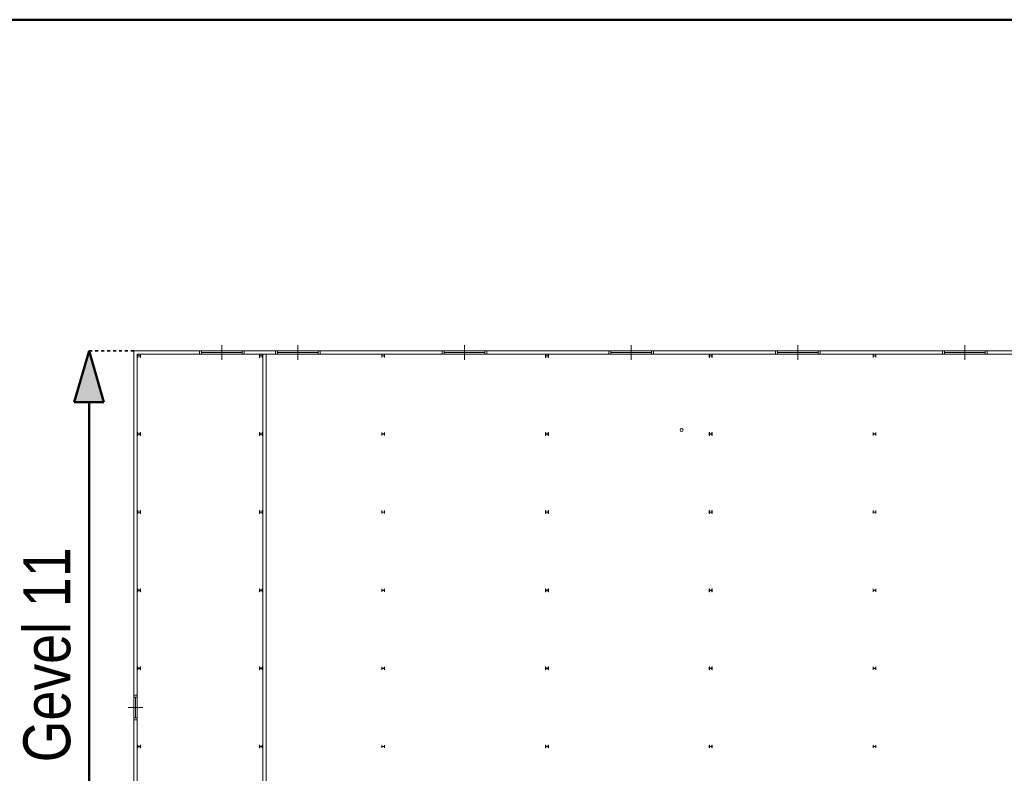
# Model space of a CAD drawing. Extents: x -59835 to 56084, y -767 to 223824.
# Tile 22 of 47: x -27618 to 5445, y 94818 to 120142. Entities that reach past the tile are written whole.
import ezdxf

# ---------------------------------------------------------------- set-up
doc = ezdxf.new("R2010")
doc.units = 0
doc.header["$MEASUREMENT"] = 0
doc.linetypes.add('DASHED', pattern=[200, 100, -100])
doc.layers.add('99 - SITUATIE', color=12, linetype='Continuous')

msp = doc.modelspace()

# ---------------------------------------------------------------- hatches: boundary and pattern name
at = {"layer": '99 - SITUATIE', "linetype": 'Continuous', "lineweight": 5}
msp.add_hatch(color=7, dxfattribs=at).paths.add_polyline_path([(-25290.4375, 109013.625), (-25791.7188, 107291.8906), (-24789.1953, 107291.9688)], flags=0)

# ---------------------------------------------------------------- linework, layer by layer
at = {"layer": '99 - SITUATIE', "color": 12, "linetype": 'Continuous', "lineweight": 50}
for points in [[(34710.4375, 120141.6875), (-47461.1875, 120141.6875)], [(-25290.4375, 109013.625), (-25791.7188, 107291.8906)], [(-25290.4375, 109013.625), (-24789.1953, 107291.9688)], [(-24789.1953, 107291.9688), (-25791.7188, 107291.8906)], [(-25290.4375, 89380.3125), (-25290.4375, 107291.9375)]]:
    msp.add_lwpolyline(points, dxfattribs=at)
at = {"layer": '99 - SITUATIE', "color": 5, "linetype": 'Continuous', "lineweight": 5}
for points in [[(-20832.875, 108708.625), (-20832.875, 109208.625)], [(-18282.875, 108708.625), (-18282.875, 109208.625)], [(-12682.875, 108708.625), (-12682.875, 109208.625)], [(-7082.875, 108708.625), (-7082.875, 109208.625)], [(-1482.875, 108708.625), (-1482.875, 109208.625)], [(4117.125, 108708.625), (4117.125, 109208.625)], [(-23782.875, 109013.625), (-23782.875, 97447.375)], [(-21582.875, 109013.625), (-23782.875, 109013.625)], [(-23672.875, 108903.625), (-21582.875, 108903.625)], [(-23672.875, 97447.375), (-23672.875, 108903.625)], [(-23660.875, 108893.625), (-23660.875, 108793.625)], [(-23652.875, 108893.625), (-23660.875, 108893.625)], [(-23660.875, 108793.625), (-23652.875, 108793.625)], [(-23652.875, 108858.125), (-23652.875, 108893.625)], [(-23652.875, 108793.625), (-23652.875, 108829.125)], [(-23584.875, 108846.125), (-23640.875, 108846.125)], [(-23640.875, 108841.125), (-23584.875, 108841.125)], [(-23572.875, 108893.625), (-23572.875, 108858.125)], [(-23564.875, 108893.625), (-23572.875, 108893.625)], [(-23572.875, 108829.125), (-23572.875, 108793.625)], [(-23572.875, 108793.625), (-23564.875, 108793.625)], [(-23564.875, 108793.625), (-23564.875, 108893.625)], [(-21515.875, 109015.625), (-21582.875, 109015.625)], [(-21582.875, 109015.625), (-21582.875, 108901.625)], [(-21582.875, 108903.625), (-21582.875, 109013.625)], [(-21582.875, 108901.625), (-21515.875, 108901.625)], [(-20149.875, 109015.625), (-21515.875, 109015.625)], [(-21515.875, 109015.625), (-21515.875, 108901.625)], [(-20149.875, 108958.625), (-21515.875, 108958.625)], [(-20149.875, 108901.625), (-21515.875, 108901.625)], [(-20082.875, 109015.625), (-20149.875, 109015.625)], [(-20149.875, 109015.625), (-20149.875, 108901.625)], [(-20149.875, 108901.625), (-20082.875, 108901.625)], [(-20082.875, 109015.625), (-20082.875, 108901.625)], [(-19032.875, 109013.625), (-20082.875, 109013.625)], [(-20082.875, 109013.625), (-20082.875, 108903.625)], [(-20082.875, 108903.625), (-19032.875, 108903.625)], [(-19560.875, 108893.625), (-19560.875, 108793.625)], [(-19552.875, 108893.625), (-19560.875, 108893.625)], [(-19560.875, 108793.625), (-19552.875, 108793.625)], [(-19552.875, 108858.125), (-19552.875, 108893.625)], [(-19552.875, 108793.625), (-19552.875, 108829.125)], [(-19484.875, 108846.125), (-19540.875, 108846.125)], [(-19540.875, 108841.125), (-19484.875, 108841.125)], [(-19472.875, 108893.625), (-19472.875, 108858.125)], [(-19464.875, 108893.625), (-19472.875, 108893.625)], [(-19472.875, 108829.125), (-19472.875, 108793.625)], [(-19472.875, 108793.625), (-19464.875, 108793.625)], [(-19464.875, 108793.625), (-19464.875, 108893.625)], [(-19452.875, 108903.625), (-19452.875, 90418.625)], [(-19342.875, 108903.625), (-19452.875, 108903.625)], [(-19342.875, 90528.625), (-19342.875, 108903.625)], [(-18965.875, 109015.625), (-19032.875, 109015.625)], [(-19032.875, 109015.625), (-19032.875, 108901.625)], [(-19032.875, 108903.625), (-19032.875, 109013.625)], [(-19032.875, 108901.625), (-18965.875, 108901.625)], [(-17599.875, 109015.625), (-18965.875, 109015.625)], [(-18965.875, 109015.625), (-18965.875, 108901.625)], [(-17599.875, 108958.625), (-18965.875, 108958.625)], [(-17599.875, 108901.625), (-18965.875, 108901.625)], [(-17532.875, 109015.625), (-17599.875, 109015.625)], [(-17599.875, 109015.625), (-17599.875, 108901.625)], [(-17599.875, 108901.625), (-17532.875, 108901.625)], [(-17532.875, 109015.625), (-17532.875, 108901.625)], [(-13432.875, 109013.625), (-17532.875, 109013.625)], [(-17532.875, 109013.625), (-17532.875, 108903.625)], [(-17532.875, 108903.625), (-13432.875, 108903.625)], [(-15460.875, 108893.625), (-15460.875, 108793.625)], [(-15452.875, 108893.625), (-15460.875, 108893.625)], [(-15460.875, 108793.625), (-15452.875, 108793.625)], [(-15452.875, 108858.125), (-15452.875, 108893.625)], [(-15452.875, 108793.625), (-15452.875, 108829.125)], [(-15384.875, 108846.125), (-15440.875, 108846.125)], [(-15440.875, 108841.125), (-15384.875, 108841.125)], [(-15372.875, 108893.625), (-15372.875, 108858.125)], [(-15364.875, 108893.625), (-15372.875, 108893.625)], [(-15372.875, 108829.125), (-15372.875, 108793.625)], [(-15372.875, 108793.625), (-15364.875, 108793.625)], [(-15364.875, 108793.625), (-15364.875, 108893.625)], [(-13365.875, 109015.625), (-13432.875, 109015.625)], [(-13432.875, 109015.625), (-13432.875, 108901.625)], [(-13432.875, 108903.625), (-13432.875, 109013.625)], [(-13432.875, 108901.625), (-13365.875, 108901.625)], [(-11999.875, 109015.625), (-13365.875, 109015.625)], [(-13365.875, 109015.625), (-13365.875, 108901.625)], [(-11999.875, 108958.625), (-13365.875, 108958.625)], [(-11999.875, 108901.625), (-13365.875, 108901.625)], [(-11932.875, 109015.625), (-11999.875, 109015.625)], [(-11999.875, 109015.625), (-11999.875, 108901.625)], [(-11999.875, 108901.625), (-11932.875, 108901.625)], [(-11932.875, 109015.625), (-11932.875, 108901.625)], [(-7832.875, 109013.625), (-11932.875, 109013.625)], [(-11932.875, 109013.625), (-11932.875, 108903.625)], [(-11932.875, 108903.625), (-7832.875, 108903.625)], [(-9960.875, 108893.625), (-9960.875, 108793.625)], [(-9952.875, 108893.625), (-9960.875, 108893.625)], [(-9960.875, 108793.625), (-9952.875, 108793.625)], [(-9952.875, 108858.125), (-9952.875, 108893.625)], [(-9952.875, 108793.625), (-9952.875, 108829.125)], [(-9884.875, 108846.125), (-9940.875, 108846.125)], [(-9940.875, 108841.125), (-9884.875, 108841.125)], [(-9872.875, 108893.625), (-9872.875, 108858.125)], [(-9864.875, 108893.625), (-9872.875, 108893.625)], [(-9872.875, 108829.125), (-9872.875, 108793.625)], [(-9872.875, 108793.625), (-9864.875, 108793.625)], [(-9864.875, 108793.625), (-9864.875, 108893.625)], [(-7765.875, 109015.625), (-7832.875, 109015.625)], [(-7832.875, 109015.625), (-7832.875, 108901.625)], [(-7832.875, 108903.625), (-7832.875, 109013.625)], [(-7832.875, 108901.625), (-7765.875, 108901.625)], [(-6399.875, 109015.625), (-7765.875, 109015.625)], [(-7765.875, 109015.625), (-7765.875, 108901.625)], [(-6399.875, 108958.625), (-7765.875, 108958.625)], [(-6399.875, 108901.625), (-7765.875, 108901.625)], [(-6332.875, 109015.625), (-6399.875, 109015.625)], [(-6399.875, 109015.625), (-6399.875, 108901.625)], [(-6399.875, 108901.625), (-6332.875, 108901.625)], [(-6332.875, 109015.625), (-6332.875, 108901.625)], [(-2232.875, 109013.625), (-6332.875, 109013.625)], [(-6332.875, 109013.625), (-6332.875, 108903.625)], [(-6332.875, 108903.625), (-2232.875, 108903.625)], [(-4460.875, 108893.625), (-4460.875, 108793.625)], [(-4452.875, 108893.625), (-4460.875, 108893.625)], [(-4460.875, 108793.625), (-4452.875, 108793.625)], [(-4452.875, 108858.125), (-4452.875, 108893.625)], [(-4452.875, 108793.625), (-4452.875, 108829.125)], [(-4384.875, 108846.125), (-4440.875, 108846.125)], [(-4440.875, 108841.125), (-4384.875, 108841.125)], [(-4372.875, 108893.625), (-4372.875, 108858.125)], [(-4364.875, 108893.625), (-4372.875, 108893.625)], [(-4372.875, 108829.125), (-4372.875, 108793.625)], [(-4372.875, 108793.625), (-4364.875, 108793.625)], [(-4364.875, 108793.625), (-4364.875, 108893.625)], [(-2165.875, 109015.625), (-2232.875, 109015.625)], [(-2232.875, 109015.625), (-2232.875, 108901.625)], [(-2232.875, 108903.625), (-2232.875, 109013.625)], [(-2232.875, 108901.625), (-2165.875, 108901.625)], [(-799.875, 109015.625), (-2165.875, 109015.625)], [(-2165.875, 109015.625), (-2165.875, 108901.625)], [(-799.875, 108958.625), (-2165.875, 108958.625)], [(-799.875, 108901.625), (-2165.875, 108901.625)], [(-732.875, 109015.625), (-799.875, 109015.625)], [(-799.875, 109015.625), (-799.875, 108901.625)], [(-799.875, 108901.625), (-732.875, 108901.625)], [(-732.875, 109015.625), (-732.875, 108901.625)], [(3367.125, 109013.625), (-732.875, 109013.625)], [(-732.875, 109013.625), (-732.875, 108903.625)], [(-732.875, 108903.625), (3367.125, 108903.625)], [(1039.125, 108893.625), (1039.125, 108793.625)], [(1047.125, 108893.625), (1039.125, 108893.625)], [(1039.125, 108793.625), (1047.125, 108793.625)], [(1047.125, 108858.125), (1047.125, 108893.625)], [(1047.125, 108793.625), (1047.125, 108829.125)], [(1115.125, 108846.125), (1059.125, 108846.125)], [(1059.125, 108841.125), (1115.125, 108841.125)], [(1127.125, 108893.625), (1127.125, 108858.125)], [(1135.125, 108893.625), (1127.125, 108893.625)], [(1127.125, 108829.125), (1127.125, 108793.625)], [(1127.125, 108793.625), (1135.125, 108793.625)], [(1135.125, 108793.625), (1135.125, 108893.625)], [(3434.125, 109015.625), (3367.125, 109015.625)], [(3367.125, 109015.625), (3367.125, 108901.625)], [(3367.125, 108903.625), (3367.125, 109013.625)], [(3367.125, 108901.625), (3434.125, 108901.625)], [(4800.125, 109015.625), (3434.125, 109015.625)], [(3434.125, 109015.625), (3434.125, 108901.625)], [(4800.125, 108958.625), (3434.125, 108958.625)], [(4800.125, 108901.625), (3434.125, 108901.625)], [(4867.125, 109015.625), (4800.125, 109015.625)], [(4800.125, 109015.625), (4800.125, 108901.625)], [(4800.125, 108901.625), (4867.125, 108901.625)], [(4867.125, 109015.625), (4867.125, 108901.625)], [(8967.125, 109013.625), (4867.125, 109013.625)], [(4867.125, 109013.625), (4867.125, 108903.625)], [(4867.125, 108903.625), (8967.125, 108903.625)], [(-23660.875, 106268.625), (-23660.875, 106168.625)], [(-23652.875, 106268.625), (-23660.875, 106268.625)], [(-23660.875, 106168.625), (-23652.875, 106168.625)], [(-23652.875, 106233.125), (-23652.875, 106268.625)], [(-23652.875, 106168.625), (-23652.875, 106204.125)], [(-23584.875, 106221.125), (-23640.875, 106221.125)], [(-23640.875, 106216.125), (-23584.875, 106216.125)], [(-23572.875, 106268.625), (-23572.875, 106233.125)], [(-23564.875, 106268.625), (-23572.875, 106268.625)], [(-23572.875, 106204.125), (-23572.875, 106168.625)], [(-23572.875, 106168.625), (-23564.875, 106168.625)], [(-23564.875, 106168.625), (-23564.875, 106268.625)], [(-19560.875, 106268.625), (-19560.875, 106168.625)], [(-19552.875, 106268.625), (-19560.875, 106268.625)], [(-19560.875, 106168.625), (-19552.875, 106168.625)], [(-19552.875, 106233.125), (-19552.875, 106268.625)], [(-19552.875, 106168.625), (-19552.875, 106204.125)], [(-19484.875, 106221.125), (-19540.875, 106221.125)], [(-19540.875, 106216.125), (-19484.875, 106216.125)], [(-19472.875, 106268.625), (-19472.875, 106233.125)], [(-19464.875, 106268.625), (-19472.875, 106268.625)], [(-19472.875, 106204.125), (-19472.875, 106168.625)], [(-19472.875, 106168.625), (-19464.875, 106168.625)], [(-19464.875, 106168.625), (-19464.875, 106268.625)], [(-15460.875, 106268.625), (-15460.875, 106168.625)], [(-15452.875, 106268.625), (-15460.875, 106268.625)], [(-15460.875, 106168.625), (-15452.875, 106168.625)], [(-15452.875, 106233.125), (-15452.875, 106268.625)], [(-15452.875, 106168.625), (-15452.875, 106204.125)], [(-15384.875, 106221.125), (-15440.875, 106221.125)], [(-15440.875, 106216.125), (-15384.875, 106216.125)], [(-15372.875, 106268.625), (-15372.875, 106233.125)], [(-15364.875, 106268.625), (-15372.875, 106268.625)], [(-15372.875, 106204.125), (-15372.875, 106168.625)], [(-15372.875, 106168.625), (-15364.875, 106168.625)], [(-15364.875, 106168.625), (-15364.875, 106268.625)], [(-9960.875, 106268.625), (-9960.875, 106168.625)], [(-9952.875, 106268.625), (-9960.875, 106268.625)], [(-9960.875, 106168.625), (-9952.875, 106168.625)], [(-9952.875, 106233.125), (-9952.875, 106268.625)], [(-9952.875, 106168.625), (-9952.875, 106204.125)], [(-9884.875, 106221.125), (-9940.875, 106221.125)], [(-9940.875, 106216.125), (-9884.875, 106216.125)], [(-9872.875, 106268.625), (-9872.875, 106233.125)], [(-9864.875, 106268.625), (-9872.875, 106268.625)], [(-9872.875, 106204.125), (-9872.875, 106168.625)], [(-9872.875, 106168.625), (-9864.875, 106168.625)], [(-9864.875, 106168.625), (-9864.875, 106268.625)], [(-4460.875, 106268.625), (-4460.875, 106168.625)], [(-4452.875, 106268.625), (-4460.875, 106268.625)], [(-4460.875, 106168.625), (-4452.875, 106168.625)], [(-4452.875, 106233.125), (-4452.875, 106268.625)], [(-4452.875, 106168.625), (-4452.875, 106204.125)], [(-4384.875, 106221.125), (-4440.875, 106221.125)], [(-4440.875, 106216.125), (-4384.875, 106216.125)], [(-4372.875, 106268.625), (-4372.875, 106233.125)], [(-4364.875, 106268.625), (-4372.875, 106268.625)], [(-4372.875, 106204.125), (-4372.875, 106168.625)], [(-4372.875, 106168.625), (-4364.875, 106168.625)], [(-4364.875, 106168.625), (-4364.875, 106268.625)], [(1039.125, 106268.625), (1039.125, 106168.625)], [(1047.125, 106268.625), (1039.125, 106268.625)], [(1039.125, 106168.625), (1047.125, 106168.625)], [(1047.125, 106233.125), (1047.125, 106268.625)], [(1047.125, 106168.625), (1047.125, 106204.125)], [(1115.125, 106221.125), (1059.125, 106221.125)], [(1059.125, 106216.125), (1115.125, 106216.125)], [(1127.125, 106268.625), (1127.125, 106233.125)], [(1135.125, 106268.625), (1127.125, 106268.625)], [(1127.125, 106204.125), (1127.125, 106168.625)], [(1127.125, 106168.625), (1135.125, 106168.625)], [(1135.125, 106168.625), (1135.125, 106268.625)], [(-23660.875, 103643.625), (-23660.875, 103543.625)], [(-23652.875, 103643.625), (-23660.875, 103643.625)], [(-23660.875, 103543.625), (-23652.875, 103543.625)], [(-23652.875, 103608.125), (-23652.875, 103643.625)], [(-23652.875, 103543.625), (-23652.875, 103579.125)], [(-23584.875, 103596.125), (-23640.875, 103596.125)], [(-23640.875, 103591.125), (-23584.875, 103591.125)], [(-23572.875, 103643.625), (-23572.875, 103608.125)], [(-23564.875, 103643.625), (-23572.875, 103643.625)], [(-23572.875, 103579.125), (-23572.875, 103543.625)], [(-23572.875, 103543.625), (-23564.875, 103543.625)], [(-23564.875, 103543.625), (-23564.875, 103643.625)], [(-19560.875, 103643.625), (-19560.875, 103543.625)], [(-19552.875, 103643.625), (-19560.875, 103643.625)], [(-19560.875, 103543.625), (-19552.875, 103543.625)], [(-19552.875, 103608.125), (-19552.875, 103643.625)], [(-19552.875, 103543.625), (-19552.875, 103579.125)], [(-19484.875, 103596.125), (-19540.875, 103596.125)], [(-19540.875, 103591.125), (-19484.875, 103591.125)], [(-19472.875, 103643.625), (-19472.875, 103608.125)], [(-19464.875, 103643.625), (-19472.875, 103643.625)], [(-19472.875, 103579.125), (-19472.875, 103543.625)], [(-19472.875, 103543.625), (-19464.875, 103543.625)], [(-19464.875, 103543.625), (-19464.875, 103643.625)], [(-15460.875, 103643.625), (-15460.875, 103543.625)], [(-15452.875, 103643.625), (-15460.875, 103643.625)], [(-15460.875, 103543.625), (-15452.875, 103543.625)], [(-15452.875, 103608.125), (-15452.875, 103643.625)], [(-15452.875, 103543.625), (-15452.875, 103579.125)], [(-15384.875, 103596.125), (-15440.875, 103596.125)], [(-15440.875, 103591.125), (-15384.875, 103591.125)], [(-15372.875, 103643.625), (-15372.875, 103608.125)], [(-15364.875, 103643.625), (-15372.875, 103643.625)], [(-15372.875, 103579.125), (-15372.875, 103543.625)], [(-15372.875, 103543.625), (-15364.875, 103543.625)], [(-15364.875, 103543.625), (-15364.875, 103643.625)], [(-9960.875, 103643.625), (-9960.875, 103543.625)], [(-9952.875, 103643.625), (-9960.875, 103643.625)], [(-9960.875, 103543.625), (-9952.875, 103543.625)], [(-9952.875, 103608.125), (-9952.875, 103643.625)], [(-9952.875, 103543.625), (-9952.875, 103579.125)], [(-9884.875, 103596.125), (-9940.875, 103596.125)], [(-9940.875, 103591.125), (-9884.875, 103591.125)], [(-9872.875, 103643.625), (-9872.875, 103608.125)], [(-9864.875, 103643.625), (-9872.875, 103643.625)], [(-9872.875, 103579.125), (-9872.875, 103543.625)], [(-9872.875, 103543.625), (-9864.875, 103543.625)], [(-9864.875, 103543.625), (-9864.875, 103643.625)], [(-4460.875, 103643.625), (-4460.875, 103543.625)], [(-4452.875, 103643.625), (-4460.875, 103643.625)], [(-4460.875, 103543.625), (-4452.875, 103543.625)], [(-4452.875, 103608.125), (-4452.875, 103643.625)], [(-4452.875, 103543.625), (-4452.875, 103579.125)], [(-4384.875, 103596.125), (-4440.875, 103596.125)], [(-4440.875, 103591.125), (-4384.875, 103591.125)], [(-4372.875, 103643.625), (-4372.875, 103608.125)], [(-4364.875, 103643.625), (-4372.875, 103643.625)], [(-4372.875, 103579.125), (-4372.875, 103543.625)], [(-4372.875, 103543.625), (-4364.875, 103543.625)], [(-4364.875, 103543.625), (-4364.875, 103643.625)], [(1039.125, 103643.625), (1039.125, 103543.625)], [(1047.125, 103643.625), (1039.125, 103643.625)], [(1039.125, 103543.625), (1047.125, 103543.625)], [(1047.125, 103608.125), (1047.125, 103643.625)], [(1047.125, 103543.625), (1047.125, 103579.125)], [(1115.125, 103596.125), (1059.125, 103596.125)], [(1059.125, 103591.125), (1115.125, 103591.125)], [(1127.125, 103643.625), (1127.125, 103608.125)], [(1135.125, 103643.625), (1127.125, 103643.625)], [(1127.125, 103579.125), (1127.125, 103543.625)], [(1127.125, 103543.625), (1135.125, 103543.625)], [(1135.125, 103543.625), (1135.125, 103643.625)], [(-23660.875, 101018.625), (-23660.875, 100918.625)], [(-23652.875, 101018.625), (-23660.875, 101018.625)], [(-23660.875, 100918.625), (-23652.875, 100918.625)], [(-23652.875, 100983.125), (-23652.875, 101018.625)], [(-23652.875, 100918.625), (-23652.875, 100954.125)], [(-23584.875, 100971.125), (-23640.875, 100971.125)], [(-23640.875, 100966.125), (-23584.875, 100966.125)], [(-23572.875, 101018.625), (-23572.875, 100983.125)], [(-23564.875, 101018.625), (-23572.875, 101018.625)], [(-23572.875, 100954.125), (-23572.875, 100918.625)], [(-23572.875, 100918.625), (-23564.875, 100918.625)], [(-23564.875, 100918.625), (-23564.875, 101018.625)], [(-19560.875, 101018.625), (-19560.875, 100918.625)], [(-19552.875, 101018.625), (-19560.875, 101018.625)], [(-19560.875, 100918.625), (-19552.875, 100918.625)], [(-19552.875, 100983.125), (-19552.875, 101018.625)], [(-19552.875, 100918.625), (-19552.875, 100954.125)], [(-19484.875, 100971.125), (-19540.875, 100971.125)], [(-19540.875, 100966.125), (-19484.875, 100966.125)], [(-19472.875, 101018.625), (-19472.875, 100983.125)], [(-19464.875, 101018.625), (-19472.875, 101018.625)], [(-19472.875, 100954.125), (-19472.875, 100918.625)], [(-19472.875, 100918.625), (-19464.875, 100918.625)], [(-19464.875, 100918.625), (-19464.875, 101018.625)], [(-15460.875, 101018.625), (-15460.875, 100918.625)], [(-15452.875, 101018.625), (-15460.875, 101018.625)], [(-15460.875, 100918.625), (-15452.875, 100918.625)], [(-15452.875, 100983.125), (-15452.875, 101018.625)], [(-15452.875, 100918.625), (-15452.875, 100954.125)], [(-15384.875, 100971.125), (-15440.875, 100971.125)], [(-15440.875, 100966.125), (-15384.875, 100966.125)], [(-15372.875, 101018.625), (-15372.875, 100983.125)], [(-15364.875, 101018.625), (-15372.875, 101018.625)], [(-15372.875, 100954.125), (-15372.875, 100918.625)], [(-15372.875, 100918.625), (-15364.875, 100918.625)], [(-15364.875, 100918.625), (-15364.875, 101018.625)], [(-9960.875, 101018.625), (-9960.875, 100918.625)], [(-9952.875, 101018.625), (-9960.875, 101018.625)], [(-9960.875, 100918.625), (-9952.875, 100918.625)], [(-9952.875, 100983.125), (-9952.875, 101018.625)], [(-9952.875, 100918.625), (-9952.875, 100954.125)], [(-9884.875, 100971.125), (-9940.875, 100971.125)], [(-9940.875, 100966.125), (-9884.875, 100966.125)], [(-9872.875, 101018.625), (-9872.875, 100983.125)], [(-9864.875, 101018.625), (-9872.875, 101018.625)], [(-9872.875, 100954.125), (-9872.875, 100918.625)], [(-9872.875, 100918.625), (-9864.875, 100918.625)], [(-9864.875, 100918.625), (-9864.875, 101018.625)], [(-4460.875, 101018.625), (-4460.875, 100918.625)], [(-4452.875, 101018.625), (-4460.875, 101018.625)], [(-4460.875, 100918.625), (-4452.875, 100918.625)], [(-4452.875, 100983.125), (-4452.875, 101018.625)], [(-4452.875, 100918.625), (-4452.875, 100954.125)], [(-4384.875, 100971.125), (-4440.875, 100971.125)], [(-4440.875, 100966.125), (-4384.875, 100966.125)], [(-4372.875, 101018.625), (-4372.875, 100983.125)], [(-4364.875, 101018.625), (-4372.875, 101018.625)], [(-4372.875, 100954.125), (-4372.875, 100918.625)], [(-4372.875, 100918.625), (-4364.875, 100918.625)], [(-4364.875, 100918.625), (-4364.875, 101018.625)], [(1039.125, 101018.625), (1039.125, 100918.625)], [(1047.125, 101018.625), (1039.125, 101018.625)], [(1039.125, 100918.625), (1047.125, 100918.625)], [(1047.125, 100983.125), (1047.125, 101018.625)], [(1047.125, 100918.625), (1047.125, 100954.125)], [(1115.125, 100971.125), (1059.125, 100971.125)], [(1059.125, 100966.125), (1115.125, 100966.125)], [(1127.125, 101018.625), (1127.125, 100983.125)], [(1135.125, 101018.625), (1127.125, 101018.625)], [(1127.125, 100954.125), (1127.125, 100918.625)], [(1127.125, 100918.625), (1135.125, 100918.625)], [(1135.125, 100918.625), (1135.125, 101018.625)], [(-23660.875, 98393.625), (-23660.875, 98293.625)], [(-23652.875, 98393.625), (-23660.875, 98393.625)], [(-23660.875, 98293.625), (-23652.875, 98293.625)], [(-23652.875, 98358.125), (-23652.875, 98393.625)], [(-23652.875, 98293.625), (-23652.875, 98329.125)], [(-23584.875, 98346.125), (-23640.875, 98346.125)], [(-23640.875, 98341.125), (-23584.875, 98341.125)], [(-23572.875, 98393.625), (-23572.875, 98358.125)], [(-23564.875, 98393.625), (-23572.875, 98393.625)], [(-23572.875, 98329.125), (-23572.875, 98293.625)], [(-23572.875, 98293.625), (-23564.875, 98293.625)], [(-23564.875, 98293.625), (-23564.875, 98393.625)], [(-19560.875, 98393.625), (-19560.875, 98293.625)], [(-19552.875, 98393.625), (-19560.875, 98393.625)], [(-19560.875, 98293.625), (-19552.875, 98293.625)], [(-19552.875, 98358.125), (-19552.875, 98393.625)], [(-19552.875, 98293.625), (-19552.875, 98329.125)], [(-19484.875, 98346.125), (-19540.875, 98346.125)], [(-19540.875, 98341.125), (-19484.875, 98341.125)], [(-19472.875, 98393.625), (-19472.875, 98358.125)], [(-19464.875, 98393.625), (-19472.875, 98393.625)], [(-19472.875, 98329.125), (-19472.875, 98293.625)], [(-19472.875, 98293.625), (-19464.875, 98293.625)], [(-19464.875, 98293.625), (-19464.875, 98393.625)], [(-15460.875, 98393.625), (-15460.875, 98293.625)], [(-15452.875, 98393.625), (-15460.875, 98393.625)], [(-15460.875, 98293.625), (-15452.875, 98293.625)], [(-15452.875, 98358.125), (-15452.875, 98393.625)], [(-15452.875, 98293.625), (-15452.875, 98329.125)], [(-15384.875, 98346.125), (-15440.875, 98346.125)], [(-15440.875, 98341.125), (-15384.875, 98341.125)], [(-15372.875, 98393.625), (-15372.875, 98358.125)], [(-15364.875, 98393.625), (-15372.875, 98393.625)], [(-15372.875, 98329.125), (-15372.875, 98293.625)], [(-15372.875, 98293.625), (-15364.875, 98293.625)], [(-15364.875, 98293.625), (-15364.875, 98393.625)], [(-9960.875, 98393.625), (-9960.875, 98293.625)], [(-9952.875, 98393.625), (-9960.875, 98393.625)], [(-9960.875, 98293.625), (-9952.875, 98293.625)], [(-9952.875, 98358.125), (-9952.875, 98393.625)], [(-9952.875, 98293.625), (-9952.875, 98329.125)], [(-9884.875, 98346.125), (-9940.875, 98346.125)], [(-9940.875, 98341.125), (-9884.875, 98341.125)], [(-9872.875, 98393.625), (-9872.875, 98358.125)], [(-9864.875, 98393.625), (-9872.875, 98393.625)], [(-9872.875, 98329.125), (-9872.875, 98293.625)], [(-9872.875, 98293.625), (-9864.875, 98293.625)], [(-9864.875, 98293.625), (-9864.875, 98393.625)], [(-4460.875, 98393.625), (-4460.875, 98293.625)], [(-4452.875, 98393.625), (-4460.875, 98393.625)], [(-4460.875, 98293.625), (-4452.875, 98293.625)], [(-4452.875, 98358.125), (-4452.875, 98393.625)], [(-4452.875, 98293.625), (-4452.875, 98329.125)], [(-4384.875, 98346.125), (-4440.875, 98346.125)], [(-4440.875, 98341.125), (-4384.875, 98341.125)], [(-4372.875, 98393.625), (-4372.875, 98358.125)], [(-4364.875, 98393.625), (-4372.875, 98393.625)], [(-4372.875, 98329.125), (-4372.875, 98293.625)], [(-4372.875, 98293.625), (-4364.875, 98293.625)], [(-4364.875, 98293.625), (-4364.875, 98393.625)], [(1039.125, 98393.625), (1039.125, 98293.625)], [(1047.125, 98393.625), (1039.125, 98393.625)], [(1039.125, 98293.625), (1047.125, 98293.625)], [(1047.125, 98358.125), (1047.125, 98393.625)], [(1047.125, 98293.625), (1047.125, 98329.125)], [(1115.125, 98346.125), (1059.125, 98346.125)], [(1059.125, 98341.125), (1115.125, 98341.125)], [(1127.125, 98393.625), (1127.125, 98358.125)], [(1135.125, 98393.625), (1127.125, 98393.625)], [(1127.125, 98329.125), (1127.125, 98293.625)], [(1127.125, 98293.625), (1135.125, 98293.625)], [(1135.125, 98293.625), (1135.125, 98393.625)], [(-23784.875, 97447.375), (-23784.875, 97380.375)], [(-23670.875, 97447.375), (-23784.875, 97447.375)], [(-23784.875, 96684.375), (-23784.875, 97380.375)], [(-23670.875, 97380.375), (-23784.875, 97380.375)], [(-23727.875, 96684.375), (-23727.875, 97380.375)], [(-23670.875, 97380.375), (-23670.875, 97447.375)], [(-23670.875, 96684.375), (-23670.875, 97380.375)], [(-23977.875, 97032.375), (-23477.875, 97032.375)], [(-23784.875, 96684.375), (-23784.875, 96617.375)], [(-23670.875, 96684.375), (-23784.875, 96684.375)], [(-23670.875, 96617.375), (-23784.875, 96617.375)], [(-23782.875, 96617.375), (-23782.875, 87818.625)], [(-23672.875, 87818.625), (-23672.875, 96617.375)], [(-23670.875, 96617.375), (-23670.875, 96684.375)], [(-23660.875, 95768.625), (-23660.875, 95668.625)], [(-23652.875, 95768.625), (-23660.875, 95768.625)], [(-23660.875, 95668.625), (-23652.875, 95668.625)], [(-23652.875, 95733.125), (-23652.875, 95768.625)], [(-23652.875, 95668.625), (-23652.875, 95704.125)], [(-23584.875, 95721.125), (-23640.875, 95721.125)], [(-23640.875, 95716.125), (-23584.875, 95716.125)], [(-23572.875, 95768.625), (-23572.875, 95733.125)], [(-23564.875, 95768.625), (-23572.875, 95768.625)], [(-23572.875, 95704.125), (-23572.875, 95668.625)], [(-23572.875, 95668.625), (-23564.875, 95668.625)], [(-23564.875, 95668.625), (-23564.875, 95768.625)], [(-19560.875, 95768.625), (-19560.875, 95668.625)], [(-19552.875, 95768.625), (-19560.875, 95768.625)], [(-19560.875, 95668.625), (-19552.875, 95668.625)], [(-19552.875, 95733.125), (-19552.875, 95768.625)], [(-19552.875, 95668.625), (-19552.875, 95704.125)], [(-19484.875, 95721.125), (-19540.875, 95721.125)], [(-19540.875, 95716.125), (-19484.875, 95716.125)], [(-19472.875, 95768.625), (-19472.875, 95733.125)], [(-19464.875, 95768.625), (-19472.875, 95768.625)], [(-19472.875, 95704.125), (-19472.875, 95668.625)], [(-19472.875, 95668.625), (-19464.875, 95668.625)], [(-19464.875, 95668.625), (-19464.875, 95768.625)], [(-15460.875, 95768.625), (-15460.875, 95668.625)], [(-15452.875, 95768.625), (-15460.875, 95768.625)], [(-15460.875, 95668.625), (-15452.875, 95668.625)], [(-15452.875, 95733.125), (-15452.875, 95768.625)], [(-15452.875, 95668.625), (-15452.875, 95704.125)], [(-15384.875, 95721.125), (-15440.875, 95721.125)], [(-15440.875, 95716.125), (-15384.875, 95716.125)], [(-15372.875, 95768.625), (-15372.875, 95733.125)], [(-15364.875, 95768.625), (-15372.875, 95768.625)], [(-15372.875, 95704.125), (-15372.875, 95668.625)], [(-15372.875, 95668.625), (-15364.875, 95668.625)], [(-15364.875, 95668.625), (-15364.875, 95768.625)], [(-9960.875, 95768.625), (-9960.875, 95668.625)], [(-9952.875, 95768.625), (-9960.875, 95768.625)], [(-9960.875, 95668.625), (-9952.875, 95668.625)], [(-9952.875, 95733.125), (-9952.875, 95768.625)], [(-9952.875, 95668.625), (-9952.875, 95704.125)], [(-9884.875, 95721.125), (-9940.875, 95721.125)], [(-9940.875, 95716.125), (-9884.875, 95716.125)], [(-9872.875, 95768.625), (-9872.875, 95733.125)], [(-9864.875, 95768.625), (-9872.875, 95768.625)], [(-9872.875, 95704.125), (-9872.875, 95668.625)], [(-9872.875, 95668.625), (-9864.875, 95668.625)], [(-9864.875, 95668.625), (-9864.875, 95768.625)], [(-4460.875, 95768.625), (-4460.875, 95668.625)], [(-4452.875, 95768.625), (-4460.875, 95768.625)], [(-4460.875, 95668.625), (-4452.875, 95668.625)], [(-4452.875, 95733.125), (-4452.875, 95768.625)], [(-4452.875, 95668.625), (-4452.875, 95704.125)], [(-4384.875, 95721.125), (-4440.875, 95721.125)], [(-4440.875, 95716.125), (-4384.875, 95716.125)], [(-4372.875, 95768.625), (-4372.875, 95733.125)], [(-4364.875, 95768.625), (-4372.875, 95768.625)], [(-4372.875, 95704.125), (-4372.875, 95668.625)], [(-4372.875, 95668.625), (-4364.875, 95668.625)], [(-4364.875, 95668.625), (-4364.875, 95768.625)], [(1039.125, 95768.625), (1039.125, 95668.625)], [(1047.125, 95768.625), (1039.125, 95768.625)], [(1039.125, 95668.625), (1047.125, 95668.625)], [(1047.125, 95733.125), (1047.125, 95768.625)], [(1047.125, 95668.625), (1047.125, 95704.125)], [(1115.125, 95721.125), (1059.125, 95721.125)], [(1059.125, 95716.125), (1115.125, 95716.125)], [(1127.125, 95768.625), (1127.125, 95733.125)], [(1135.125, 95768.625), (1127.125, 95768.625)], [(1127.125, 95704.125), (1127.125, 95668.625)], [(1127.125, 95668.625), (1135.125, 95668.625)], [(1135.125, 95668.625), (1135.125, 95768.625)]]:
    msp.add_lwpolyline(points, dxfattribs=at)
at = {"layer": '99 - SITUATIE', "color": 134, "linetype": 'DASHED', "lineweight": 35}
msp.add_lwpolyline([(-23782.875, 109013.625), (-25290.4375, 109013.625)], dxfattribs=at)
at = {"layer": '99 - SITUATIE', "color": 5, "linetype": 'Continuous', "lineweight": 5}
for points in [[(-23652.875, 108858.125, 0.4142135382), (-23640.875, 108846.125)], [(-23640.875, 108841.125, 0.4142135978), (-23652.875, 108829.125)], [(-23584.875, 108846.125, 0.4142135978), (-23572.875, 108858.125)], [(-23572.875, 108829.125, 0.4142135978), (-23584.875, 108841.125)], [(-19552.875, 108858.125, 0.4142135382), (-19540.875, 108846.125)], [(-19540.875, 108841.125, 0.4142135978), (-19552.875, 108829.125)], [(-19484.875, 108846.125, 0.4142135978), (-19472.875, 108858.125)], [(-19472.875, 108829.125, 0.4142135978), (-19484.875, 108841.125)], [(-15452.875, 108858.125, 0.4142135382), (-15440.875, 108846.125)], [(-15440.875, 108841.125, 0.4142135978), (-15452.875, 108829.125)], [(-15384.875, 108846.125, 0.4142135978), (-15372.875, 108858.125)], [(-15372.875, 108829.125, 0.4142135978), (-15384.875, 108841.125)], [(-9952.875, 108858.125, 0.4142135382), (-9940.875, 108846.125)], [(-9940.875, 108841.125, 0.4142135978), (-9952.875, 108829.125)], [(-9884.875, 108846.125, 0.4142135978), (-9872.875, 108858.125)], [(-9872.875, 108829.125, 0.4142135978), (-9884.875, 108841.125)], [(-4452.875, 108858.125, 0.4142135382), (-4440.875, 108846.125)], [(-4440.875, 108841.125, 0.4142135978), (-4452.875, 108829.125)], [(-4384.875, 108846.125, 0.4142135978), (-4372.875, 108858.125)], [(-4372.875, 108829.125, 0.4142135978), (-4384.875, 108841.125)], [(1047.125, 108858.125, 0.4142135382), (1059.125, 108846.125)], [(1059.125, 108841.125, 0.4142135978), (1047.125, 108829.125)], [(1115.125, 108846.125, 0.4142135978), (1127.125, 108858.125)], [(1127.125, 108829.125, 0.4142135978), (1115.125, 108841.125)], [(-23652.875, 106233.125, 0.4142135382), (-23640.875, 106221.125)], [(-23640.875, 106216.125, 0.4142135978), (-23652.875, 106204.125)], [(-23584.875, 106221.125, 0.4142135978), (-23572.875, 106233.125)], [(-23572.875, 106204.125, 0.4142135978), (-23584.875, 106216.125)], [(-19552.875, 106233.125, 0.4142135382), (-19540.875, 106221.125)], [(-19540.875, 106216.125, 0.4142135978), (-19552.875, 106204.125)], [(-19484.875, 106221.125, 0.4142135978), (-19472.875, 106233.125)], [(-19472.875, 106204.125, 0.4142135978), (-19484.875, 106216.125)], [(-15452.875, 106233.125, 0.4142135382), (-15440.875, 106221.125)], [(-15440.875, 106216.125, 0.4142135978), (-15452.875, 106204.125)], [(-15384.875, 106221.125, 0.4142135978), (-15372.875, 106233.125)], [(-15372.875, 106204.125, 0.4142135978), (-15384.875, 106216.125)], [(-9952.875, 106233.125, 0.4142135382), (-9940.875, 106221.125)], [(-9940.875, 106216.125, 0.4142135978), (-9952.875, 106204.125)], [(-9884.875, 106221.125, 0.4142135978), (-9872.875, 106233.125)], [(-9872.875, 106204.125, 0.4142135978), (-9884.875, 106216.125)], [(-4452.875, 106233.125, 0.4142135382), (-4440.875, 106221.125)], [(-4440.875, 106216.125, 0.4142135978), (-4452.875, 106204.125)], [(-4384.875, 106221.125, 0.4142135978), (-4372.875, 106233.125)], [(-4372.875, 106204.125, 0.4142135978), (-4384.875, 106216.125)], [(1047.125, 106233.125, 0.4142135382), (1059.125, 106221.125)], [(1059.125, 106216.125, 0.4142135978), (1047.125, 106204.125)], [(1115.125, 106221.125, 0.4142135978), (1127.125, 106233.125)], [(1127.125, 106204.125, 0.4142135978), (1115.125, 106216.125)], [(-23652.875, 103608.125, 0.4142135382), (-23640.875, 103596.125)], [(-23640.875, 103591.125, 0.4142135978), (-23652.875, 103579.125)], [(-23584.875, 103596.125, 0.4142135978), (-23572.875, 103608.125)], [(-23572.875, 103579.125, 0.4142135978), (-23584.875, 103591.125)], [(-19552.875, 103608.125, 0.4142135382), (-19540.875, 103596.125)], [(-19540.875, 103591.125, 0.4142135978), (-19552.875, 103579.125)], [(-19484.875, 103596.125, 0.4142135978), (-19472.875, 103608.125)], [(-19472.875, 103579.125, 0.4142135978), (-19484.875, 103591.125)], [(-15452.875, 103608.125, 0.4142135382), (-15440.875, 103596.125)], [(-15440.875, 103591.125, 0.4142135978), (-15452.875, 103579.125)], [(-15384.875, 103596.125, 0.4142135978), (-15372.875, 103608.125)], [(-15372.875, 103579.125, 0.4142135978), (-15384.875, 103591.125)], [(-9952.875, 103608.125, 0.4142135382), (-9940.875, 103596.125)], [(-9940.875, 103591.125, 0.4142135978), (-9952.875, 103579.125)], [(-9884.875, 103596.125, 0.4142135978), (-9872.875, 103608.125)], [(-9872.875, 103579.125, 0.4142135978), (-9884.875, 103591.125)], [(-4452.875, 103608.125, 0.4142135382), (-4440.875, 103596.125)], [(-4440.875, 103591.125, 0.4142135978), (-4452.875, 103579.125)], [(-4384.875, 103596.125, 0.4142135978), (-4372.875, 103608.125)], [(-4372.875, 103579.125, 0.4142135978), (-4384.875, 103591.125)], [(1047.125, 103608.125, 0.4142135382), (1059.125, 103596.125)], [(1059.125, 103591.125, 0.4142135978), (1047.125, 103579.125)], [(1115.125, 103596.125, 0.4142135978), (1127.125, 103608.125)], [(1127.125, 103579.125, 0.4142135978), (1115.125, 103591.125)], [(-23652.875, 100983.125, 0.4142135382), (-23640.875, 100971.125)], [(-23640.875, 100966.125, 0.4142135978), (-23652.875, 100954.125)], [(-23584.875, 100971.125, 0.4142135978), (-23572.875, 100983.125)], [(-23572.875, 100954.125, 0.4142135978), (-23584.875, 100966.125)], [(-19552.875, 100983.125, 0.4142135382), (-19540.875, 100971.125)], [(-19540.875, 100966.125, 0.4142135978), (-19552.875, 100954.125)], [(-19484.875, 100971.125, 0.4142135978), (-19472.875, 100983.125)], [(-19472.875, 100954.125, 0.4142135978), (-19484.875, 100966.125)], [(-15452.875, 100983.125, 0.4142135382), (-15440.875, 100971.125)], [(-15440.875, 100966.125, 0.4142135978), (-15452.875, 100954.125)], [(-15384.875, 100971.125, 0.4142135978), (-15372.875, 100983.125)], [(-15372.875, 100954.125, 0.4142135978), (-15384.875, 100966.125)], [(-9952.875, 100983.125, 0.4142135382), (-9940.875, 100971.125)], [(-9940.875, 100966.125, 0.4142135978), (-9952.875, 100954.125)], [(-9884.875, 100971.125, 0.4142135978), (-9872.875, 100983.125)], [(-9872.875, 100954.125, 0.4142135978), (-9884.875, 100966.125)], [(-4452.875, 100983.125, 0.4142135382), (-4440.875, 100971.125)], [(-4440.875, 100966.125, 0.4142135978), (-4452.875, 100954.125)], [(-4384.875, 100971.125, 0.4142135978), (-4372.875, 100983.125)], [(-4372.875, 100954.125, 0.4142135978), (-4384.875, 100966.125)], [(1047.125, 100983.125, 0.4142135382), (1059.125, 100971.125)], [(1059.125, 100966.125, 0.4142135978), (1047.125, 100954.125)], [(1115.125, 100971.125, 0.4142135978), (1127.125, 100983.125)], [(1127.125, 100954.125, 0.4142135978), (1115.125, 100966.125)], [(-23652.875, 98358.125, 0.4142135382), (-23640.875, 98346.125)], [(-23640.875, 98341.125, 0.4142135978), (-23652.875, 98329.125)], [(-23584.875, 98346.125, 0.4142135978), (-23572.875, 98358.125)], [(-23572.875, 98329.125, 0.4142135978), (-23584.875, 98341.125)], [(-19552.875, 98358.125, 0.4142135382), (-19540.875, 98346.125)], [(-19540.875, 98341.125, 0.4142135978), (-19552.875, 98329.125)], [(-19484.875, 98346.125, 0.4142135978), (-19472.875, 98358.125)], [(-19472.875, 98329.125, 0.4142135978), (-19484.875, 98341.125)], [(-15452.875, 98358.125, 0.4142135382), (-15440.875, 98346.125)], [(-15440.875, 98341.125, 0.4142135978), (-15452.875, 98329.125)], [(-15384.875, 98346.125, 0.4142135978), (-15372.875, 98358.125)], [(-15372.875, 98329.125, 0.4142135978), (-15384.875, 98341.125)], [(-9952.875, 98358.125, 0.4142135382), (-9940.875, 98346.125)], [(-9940.875, 98341.125, 0.4142135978), (-9952.875, 98329.125)], [(-9884.875, 98346.125, 0.4142135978), (-9872.875, 98358.125)], [(-9872.875, 98329.125, 0.4142135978), (-9884.875, 98341.125)], [(-4452.875, 98358.125, 0.4142135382), (-4440.875, 98346.125)], [(-4440.875, 98341.125, 0.4142135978), (-4452.875, 98329.125)], [(-4384.875, 98346.125, 0.4142135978), (-4372.875, 98358.125)], [(-4372.875, 98329.125, 0.4142135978), (-4384.875, 98341.125)], [(1047.125, 98358.125, 0.4142135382), (1059.125, 98346.125)], [(1059.125, 98341.125, 0.4142135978), (1047.125, 98329.125)], [(1115.125, 98346.125, 0.4142135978), (1127.125, 98358.125)], [(1127.125, 98329.125, 0.4142135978), (1115.125, 98341.125)], [(-23652.875, 95733.125, 0.4142135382), (-23640.875, 95721.125)], [(-23640.875, 95716.125, 0.4142135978), (-23652.875, 95704.125)], [(-23584.875, 95721.125, 0.4142135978), (-23572.875, 95733.125)], [(-23572.875, 95704.125, 0.4142135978), (-23584.875, 95716.125)], [(-19552.875, 95733.125, 0.4142135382), (-19540.875, 95721.125)], [(-19540.875, 95716.125, 0.4142135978), (-19552.875, 95704.125)], [(-19484.875, 95721.125, 0.4142135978), (-19472.875, 95733.125)], [(-19472.875, 95704.125, 0.4142135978), (-19484.875, 95716.125)], [(-15452.875, 95733.125, 0.4142135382), (-15440.875, 95721.125)], [(-15440.875, 95716.125, 0.4142135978), (-15452.875, 95704.125)], [(-15384.875, 95721.125, 0.4142135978), (-15372.875, 95733.125)], [(-15372.875, 95704.125, 0.4142135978), (-15384.875, 95716.125)], [(-9952.875, 95733.125, 0.4142135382), (-9940.875, 95721.125)], [(-9940.875, 95716.125, 0.4142135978), (-9952.875, 95704.125)], [(-9884.875, 95721.125, 0.4142135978), (-9872.875, 95733.125)], [(-9872.875, 95704.125, 0.4142135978), (-9884.875, 95716.125)], [(-4452.875, 95733.125, 0.4142135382), (-4440.875, 95721.125)], [(-4440.875, 95716.125, 0.4142135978), (-4452.875, 95704.125)], [(-4384.875, 95721.125, 0.4142135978), (-4372.875, 95733.125)], [(-4372.875, 95704.125, 0.4142135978), (-4384.875, 95716.125)], [(1047.125, 95733.125, 0.4142135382), (1059.125, 95721.125)], [(1059.125, 95716.125, 0.4142135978), (1047.125, 95704.125)], [(1115.125, 95721.125, 0.4142135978), (1127.125, 95733.125)], [(1127.125, 95704.125, 0.4142135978), (1115.125, 95716.125)]]:
    msp.add_lwpolyline(points, format="xyb", dxfattribs=at)
msp.add_circle((-5391.25, 106354.625), 50, dxfattribs=at)

# ---------------------------------------------------------------- texts
at = {"layer": '99 - SITUATIE', "color": 7, "linetype": 'Continuous', "lineweight": 0, "insert": (-25897.5625, 95187.9375), "char_height": 1574.999958, "attachment_point": 7, "rotation": 90, "line_spacing_factor": 1.333333}
msp.add_mtext('{\\fArial Narrow|b0|i0|c12|p0;Gevel 11}', dxfattribs=at)

doc.saveas('drawing.dxf')
